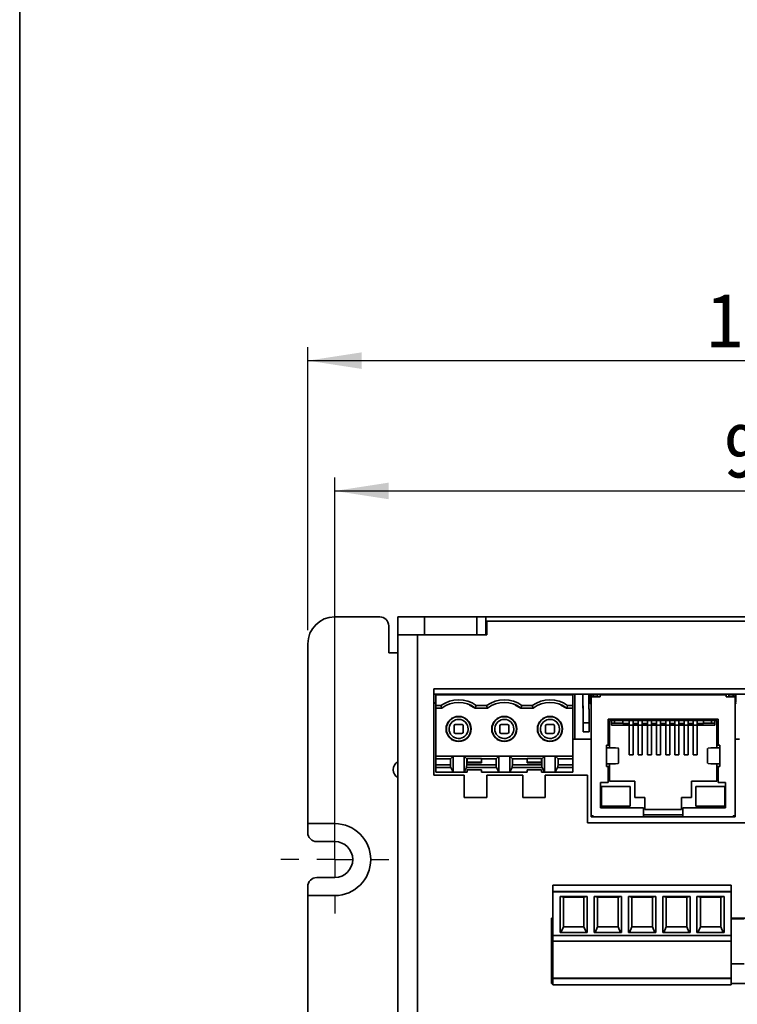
# Model space of a CAD drawing. Header units: millimetres. Extents: x 11 to 199, y 5 to 292.
# Tile 4 of 23: x 11 to 65, y 75 to 148. Entities that reach past the tile are written whole.
import ezdxf

# ---------------------------------------------------------------- set-up
doc = ezdxf.new("R2010")
doc.units = ezdxf.units.MM
doc.layers.add('圖框', color=7, linetype='Continuous', lineweight=35)
doc.layers.add('標註文字', color=4, linetype='Continuous')
doc.styles.add('SLDTEXTSTYLE1', font='kaiu.ttf')
doc.dimstyles.new('SLDDIMSTYLE0', dxfattribs={"dimtxt": 4, "dimasz": 4, "dimexe": 0, "dimexo": 0.0625, "dimgap": 1, "dimtad": 1, "dimlfac": 1.5, "dimrnd": 1e-09, "dimzin": 12, "dimdsep": 46, "dimtxsty": 'SLDTEXTSTYLE1', "dimsah": 1, "dimcen": 0.09, "dimadec": 0, "dimazin": 3, "dimtfac": 1, "dimtofl": 0, "dimtmove": 0, "dimatfit": 3, "dimfxl": 0, "dimfrac": 2, "dimtolj": 1, "dimtzin": 12, "dimarcsym": 0})

# ---------------------------------------------------------------- blocks, each defined once
blk = doc.blocks.new('_D')
at = {"layer": '標註文字'}
for p, q in [((34.771, 87.22), (34.771, 114.556)), ((97.437, 89.887), (97.437, 114.556)), ((34.771, 113.556), (97.437, 113.556))]:
    blk.add_line(p, q, dxfattribs=at)
for points in [[(34.771, 113.556), (38.771, 112.941), (38.771, 114.171)], [(97.437, 113.556), (93.437, 114.171), (93.437, 112.941)]]:
    blk.add_solid(points, dxfattribs=at)
at = {"layer": '標註文字', "insert": (63.604, 118.551), "char_height": 4, "attachment_point": 1, "style": 'SLDTEXTSTYLE1'}
blk.add_mtext('94', dxfattribs=at)
blk = doc.blocks.new('_D_1')
at = {"layer": '標註文字'}
for p, q in [((32.771, 103.22), (32.771, 124.218)), ((99.437, 103.22), (99.437, 124.218)), ((32.771, 123.218), (99.437, 123.218))]:
    blk.add_line(p, q, dxfattribs=at)
for points in [[(32.771, 123.218), (36.771, 122.602), (36.771, 123.833)], [(99.437, 123.218), (95.437, 123.833), (95.437, 122.602)]]:
    blk.add_solid(points, dxfattribs=at)
at = {"layer": '標註文字', "insert": (62.354, 128.213), "char_height": 4, "attachment_point": 1, "style": 'SLDTEXTSTYLE1'}
blk.add_mtext('100', dxfattribs=at)
blk = doc.blocks.new('SW_CENTERMARKSYMBOL_0')
at = {"layer": '標註文字', "color": 0}
for p, q in [((0, 2.667), (0, 4)), ((0, 0), (0, 1.333)), ((-2.667, 0), (-4, 0)), ((0, 0), (-1.333, 0)), ((0, 0), (0, -1.333)), ((0, 0), (1.333, 0)), ((2.667, 0), (4, 0)), ((0, -2.667), (0, -4))]:
    blk.add_line(p, q, dxfattribs=at)

msp = doc.modelspace()

# ---------------------------------------------------------------- linework, layer by layer
at = {"color": 7, "linetype": 'Continuous', "lineweight": 35}
for p, q in [((34.7707, 104.22), (38.104, 104.22)), ((39.4373, 102.8866), (39.4373, 104.22)), ((41.4373, 104.22), (39.4373, 104.22)), ((41.4373, 102.8866), (41.4373, 104.22)), ((45.304, 104.22), (41.4373, 104.22)), ((45.304, 102.8866), (45.304, 104.22)), ((45.9707, 104.22), (45.304, 104.22)), ((45.9707, 102.8866), (45.9707, 104.22)), ((86.2373, 104.22), (45.9707, 104.22)), ((46.0454, 102.8866), (46.0454, 103.8866)), ((46.0454, 103.8866), (86.104, 103.8866)), ((38.7707, 103.5533), (38.7707, 101.5533)), ((32.7707, 88.8866), (32.7707, 102.22)), ((39.4373, 102.8866), (39.4373, 29.0866)), ((40.904, 102.8866), (39.4373, 102.8866)), ((40.904, 29.6866), (40.904, 102.8866)), ((40.904, 102.8866), (46.0454, 102.8866)), ((41.4373, 102.8866), (45.304, 102.8866)), ((39.4373, 101.5533), (38.7707, 101.5533)), ((42.1121, 98.8866), (42.1121, 92.4866)), ((90.9787, 98.8866), (42.1121, 98.8866)), ((77.2514, 98.4865), (42.1121, 98.4865)), ((42.2654, 98.4405), (42.2654, 97.6405)), ((42.2654, 98.4405), (52.4254, 98.4405)), ((42.2654, 98.4405), (42.2654, 93.3738)), ((42.2654, 98.4405), (42.2654, 98.4405)), ((43.6254, 98.4865), (43.6254, 98.4405)), ((43.6254, 98.4865), (43.6254, 98.4405)), ((44.292, 98.4405), (44.292, 98.4865)), ((45.8073, 98.4865), (45.8073, 98.4405)), ((46.4099, 98.4865), (46.4102, 98.4405)), ((46.4099, 98.4865), (46.4102, 98.4405)), ((46.8432, 98.4865), (46.8436, 98.4405)), ((46.8559, 98.4405), (46.8559, 98.4865)), ((47.012, 98.4865), (47.012, 98.4405)), ((47.012, 98.4865), (47.012, 98.4405)), ((47.6787, 98.4405), (47.6787, 98.4865)), ((48.1032, 98.4865), (48.1036, 98.4405)), ((48.1032, 98.4865), (48.1036, 98.4405)), ((48.5366, 98.4865), (48.5369, 98.4405)), ((48.5492, 98.4405), (48.5492, 98.4865)), ((49.194, 98.4405), (49.194, 98.4865)), ((49.7965, 98.4865), (49.7969, 98.4405)), ((49.7965, 98.4865), (49.7969, 98.4405)), ((50.2299, 98.4865), (50.2302, 98.4405)), ((50.2426, 98.4405), (50.2426, 98.4865)), ((50.3987, 98.4865), (50.3987, 98.4405)), ((50.3987, 98.4865), (50.3987, 98.4405)), ((51.0654, 98.4405), (51.0654, 98.4865)), ((51.4899, 98.4865), (51.4902, 98.4405)), ((51.4899, 98.4865), (51.4902, 98.4405)), ((51.9232, 98.4865), (51.9236, 98.4405)), ((51.9359, 98.4405), (51.9359, 98.4865)), ((52.4254, 97.6405), (52.4254, 98.4405)), ((52.5807, 95.1531), (52.5807, 98.4865)), ((53.1832, 98.4865), (53.1956, 96.7928)), ((53.1832, 98.4865), (53.1988, 96.3595)), ((53.6166, 98.4865), (53.6321, 96.3626)), ((53.6292, 98.0496), (53.6292, 98.4865)), ((53.6292, 97.3829), (53.6292, 98.0496)), ((53.7274, 98.4865), (53.7274, 97.8978)), ((53.7274, 97.8978), (53.7274, 97.7978)), ((53.7607, 97.8978), (53.7274, 97.8978)), ((53.7607, 97.8978), (53.7941, 97.8978)), ((53.7941, 98.4865), (53.7941, 98.2984)), ((53.7941, 98.2984), (53.7941, 98.4865)), ((53.7941, 98.4865), (53.7941, 97.8978)), ((53.7941, 98.4318), (53.7941, 98.4318)), ((53.7941, 98.2984), (53.7941, 98.4318)), ((53.7941, 98.4318), (53.7941, 98.2984)), ((53.9274, 98.4318), (53.7941, 98.4318)), ((53.7941, 98.2984), (53.7941, 98.2984)), ((53.7941, 98.2978), (53.7941, 98.2984)), ((53.7941, 98.2984), (53.7941, 98.2978)), ((53.7941, 98.2984), (53.7941, 98.2984)), ((53.7941, 98.2984), (53.7941, 89.4644)), ((53.7941, 98.2984), (53.7941, 97.4978)), ((53.7941, 98.2984), (53.7941, 98.2984)), ((53.7941, 98.2984), (53.7941, 98.2984)), ((54.4607, 98.2984), (53.7941, 98.2984)), ((53.7941, 97.4978), (53.7941, 98.2978)), ((53.7941, 98.2978), (53.7941, 97.4978)), ((53.7941, 97.8978), (53.7941, 97.7311)), ((53.9274, 98.4865), (53.9274, 98.4318)), ((53.9274, 98.4318), (53.9274, 98.2984)), ((54.2559, 98.4318), (53.9274, 98.4318)), ((54.2507, 98.4865), (54.2507, 98.2984)), ((54.2591, 98.2984), (54.2591, 98.4865)), ((54.4607, 98.4311), (54.4607, 98.2984)), ((63.7941, 98.4311), (54.4607, 98.4311)), ((54.4607, 98.2984), (54.4607, 98.4311)), ((54.4607, 98.4311), (54.4607, 98.4311)), ((54.4774, 98.4865), (54.4774, 98.4311)), ((54.8107, 98.4311), (54.8107, 98.4865)), ((55.1174, 98.4865), (55.1174, 98.4311)), ((55.1174, 98.4311), (55.1174, 98.4865)), ((55.5174, 98.4311), (55.5174, 98.4865)), ((56.3757, 98.4865), (56.3757, 98.4311)), ((56.3841, 98.4311), (56.3841, 98.4865)), ((56.8607, 98.4865), (56.8607, 98.4311)), ((57.1607, 98.4311), (57.1607, 98.4865)), ((57.6607, 98.4865), (57.6607, 98.4311)), ((57.7074, 98.4865), (57.7074, 98.4311)), ((58.0074, 98.4311), (58.0074, 98.4865)), ((58.2632, 98.4865), (58.2636, 98.4311)), ((58.2632, 98.4865), (58.2636, 98.4311)), ((58.5541, 98.4311), (58.5541, 98.4865)), ((58.8541, 98.4311), (58.8541, 98.4865)), ((59.4007, 98.4865), (59.4007, 98.4311)), ((59.7007, 98.4311), (59.7007, 98.4865)), ((59.9565, 98.4865), (59.957, 98.4311)), ((59.9565, 98.4865), (59.957, 98.4311)), ((60.2474, 98.4311), (60.2474, 98.4865)), ((60.5474, 98.4311), (60.5474, 98.4865)), ((61.0473, 98.4865), (61.0473, 98.4311)), ((61.0941, 98.4865), (61.0941, 98.4311)), ((61.3941, 98.4311), (61.3941, 98.4865)), ((61.6499, 98.4865), (61.6503, 98.4311)), ((61.6499, 98.4865), (61.6503, 98.4311)), ((61.8707, 98.4865), (61.8707, 98.4311)), ((61.8791, 98.4311), (61.8791, 98.4865)), ((62.7374, 98.4865), (62.7374, 98.4311)), ((62.7374, 98.4311), (62.7374, 98.4865)), ((63.1374, 98.4311), (63.1374, 98.4865)), ((63.4441, 98.4311), (63.4441, 98.4865)), ((63.7774, 98.4311), (63.7774, 98.4865)), ((63.7941, 98.2984), (63.7941, 98.4311)), ((64.4607, 98.2984), (63.7941, 98.2984)), ((63.9957, 98.4865), (63.9957, 98.2984)), ((64.0041, 98.2984), (64.0041, 98.4865)), ((64.0041, 98.4318), (64.3274, 98.4318)), ((64.3274, 98.4865), (64.3274, 98.4318)), ((64.3274, 98.4318), (64.3274, 98.4865)), ((64.3274, 98.4318), (64.3274, 98.2984)), ((64.3274, 98.4318), (64.4607, 98.4318)), ((64.4607, 98.4865), (64.4607, 98.4318)), ((64.4607, 97.8978), (64.4607, 98.4865)), ((64.4607, 98.4318), (64.4607, 98.2984)), ((64.4607, 89.4644), (64.4607, 98.2984)), ((64.4941, 97.8978), (64.4607, 97.8978)), ((64.4607, 97.7311), (64.4607, 97.8978)), ((64.4941, 97.8978), (64.5274, 97.8978)), ((64.5274, 97.8978), (64.5274, 98.4865)), ((42.1121, 97.8017), (42.2133, 97.8324)), ((42.2654, 97.6405), (42.651, 97.6405)), ((42.2654, 97.4405), (42.2654, 97.6405)), ((42.7178, 97.4405), (42.2654, 97.4405)), ((42.2654, 93.8871), (42.2654, 97.4405)), ((42.7219, 97.4429), (42.6509, 97.6405)), ((45.192, 97.4405), (44.7701, 97.6756)), ((45.1968, 97.4475), (45.1966, 97.4477)), ((45.197, 97.4474), (45.2658, 97.6405)), ((45.2056, 97.4405), (45.2056, 97.4405)), ((45.2066, 97.4389), (45.652, 97.4406)), ((45.2659, 97.6405), (46.0378, 97.6405)), ((45.652, 97.4406), (46.1049, 97.4404)), ((46.1085, 97.4429), (46.0378, 97.6405)), ((48.5787, 97.4405), (48.1567, 97.6756)), ((48.5842, 97.4405), (48.5787, 97.4405)), ((48.5834, 97.4476), (48.6523, 97.6405)), ((48.5837, 97.4474), (48.5834, 97.4476)), ((48.5923, 97.4404), (49.4915, 97.4404)), ((48.6524, 97.6405), (49.4245, 97.6405)), ((49.4952, 97.4429), (49.4244, 97.6405)), ((51.9654, 97.4405), (51.5434, 97.6756)), ((51.9654, 97.4405), (51.9654, 97.4404)), ((51.9704, 97.4473), (51.9701, 97.4475)), ((52.4254, 97.4405), (51.979, 97.4405)), ((52.0391, 97.6405), (52.4254, 97.6405)), ((52.4254, 97.4405), (52.4254, 97.6405)), ((52.4254, 93.8871), (52.4254, 97.4405)), ((53.6247, 97.3829), (53.6292, 97.3829)), ((53.7941, 97.4978), (53.7941, 97.4978)), ((53.7941, 97.4978), (53.7941, 91.5978)), ((53.7941, 97.4978), (53.7941, 97.4978)), ((53.1956, 96.7928), (53.2005, 96.1261)), ((55.0541, 96.6311), (63.2007, 96.6311)), ((55.0541, 94.7144), (55.0541, 96.6311)), ((55.1541, 96.5311), (63.1007, 96.5311)), ((55.1541, 94.7144), (55.1541, 96.5311)), ((55.2941, 96.3228), (55.2941, 96.5311)), ((55.5274, 96.3311), (55.5274, 96.5311)), ((56.1274, 96.3311), (56.1274, 96.5311)), ((56.5974, 96.5311), (56.5974, 96.32)), ((56.5974, 96.5311), (56.5974, 96.32)), ((56.5974, 96.1873), (56.5974, 96.5311)), ((56.5974, 96.5311), (56.5974, 96.3523)), ((56.8974, 96.32), (56.8974, 96.5311)), ((56.8974, 96.3166), (56.8974, 96.5311)), ((56.8974, 96.1873), (56.8974, 96.5311)), ((57.2774, 96.5311), (57.2774, 96.32)), ((57.5774, 96.32), (57.5774, 96.5311)), ((57.5774, 96.3769), (57.5774, 96.5311)), ((57.9574, 96.5311), (57.9574, 96.32)), ((57.9574, 96.5311), (57.9574, 96.32)), ((57.9574, 96.1873), (57.9574, 96.5311)), ((58.2574, 96.32), (58.2574, 96.5311)), ((58.2574, 96.3769), (58.2574, 96.5311)), ((58.2574, 96.1873), (58.2574, 96.5311)), ((58.2574, 96.5311), (58.2574, 96.3523)), ((58.6374, 96.5311), (58.6374, 96.32)), ((58.6374, 96.5311), (58.6374, 96.32)), ((58.6374, 96.1873), (58.6374, 96.5311)), ((58.9374, 96.32), (58.9374, 96.5311)), ((58.9374, 96.3166), (58.9374, 96.5311)), ((58.9374, 96.1873), (58.9374, 96.5311)), ((58.9374, 96.5311), (58.9374, 96.3523)), ((59.3174, 96.5311), (59.3174, 96.32)), ((59.3174, 96.5311), (59.3174, 96.32)), ((59.3174, 96.1873), (59.3174, 96.5311)), ((59.6174, 96.32), (59.6174, 96.5311)), ((59.6174, 96.3769), (59.6174, 96.5311)), ((59.6174, 96.1873), (59.6174, 96.5311)), ((59.6174, 96.5311), (59.6174, 96.3523)), ((59.9974, 96.5311), (59.9974, 96.32)), ((59.9974, 96.5311), (59.9974, 96.32)), ((59.9974, 96.1873), (59.9974, 96.5311)), ((60.2974, 96.32), (60.2974, 96.5311)), ((60.2974, 96.3166), (60.2974, 96.5311)), ((60.2974, 96.1873), (60.2974, 96.5311)), ((60.2974, 96.5311), (60.2974, 96.3523)), ((60.6774, 96.5311), (60.6774, 96.32)), ((60.6774, 96.5311), (60.6774, 96.32)), ((60.6774, 96.1873), (60.6774, 96.5311)), ((60.6774, 96.5311), (60.6774, 96.3523)), ((60.9774, 96.32), (60.9774, 96.5311)), ((60.9774, 96.3166), (60.9774, 96.5311)), ((60.9774, 96.1873), (60.9774, 96.5311)), ((61.3574, 96.5311), (61.3574, 96.32)), ((61.3574, 96.5311), (61.3574, 96.32)), ((61.3574, 96.1873), (61.3574, 96.5311)), ((61.3574, 96.5311), (61.3574, 96.3523)), ((61.6574, 96.32), (61.6574, 96.5311)), ((61.6574, 96.3166), (61.6574, 96.5311)), ((61.6574, 96.1873), (61.6574, 96.5311)), ((62.1274, 96.5311), (62.1274, 96.3311)), ((62.7274, 96.5311), (62.7274, 96.3311)), ((62.9607, 96.5311), (62.9607, 96.3228)), ((63.1007, 96.5311), (63.1007, 94.7144)), ((63.1007, 94.7144), (63.1007, 96.5311)), ((63.1007, 96.5311), (63.1007, 96.5311)), ((63.2007, 96.6311), (63.2007, 94.7144)), ((43.2531, 95.9673), (43.2506, 95.9071)), ((43.6254, 96.1405), (43.6254, 95.6738)), ((43.6254, 96.1405), (43.6254, 95.6738)), ((43.6254, 96.1405), (43.6254, 96.1405)), ((43.6254, 95.6738), (43.6254, 95.6738)), ((44.192, 96.2405), (43.7254, 96.2405)), ((44.292, 96.1405), (44.292, 95.6738)), ((44.6669, 95.9071), (44.6643, 95.847)), ((46.6397, 95.9673), (46.6372, 95.9071)), ((47.012, 96.1405), (47.012, 95.6738)), ((47.012, 96.1405), (47.012, 95.6738)), ((47.012, 96.1405), (47.012, 96.1405)), ((47.012, 95.6738), (47.012, 95.6738)), ((47.5787, 96.2405), (47.112, 96.2405)), ((47.6787, 96.1405), (47.6787, 95.6738)), ((48.0535, 95.9071), (48.051, 95.847)), ((50.0264, 95.9673), (50.0239, 95.9071)), ((50.3987, 96.1405), (50.3987, 95.6738)), ((50.3987, 96.1405), (50.3987, 96.1405)), ((50.3987, 96.1405), (50.3987, 95.6738)), ((50.3987, 95.6738), (50.3987, 95.6738)), ((50.9654, 96.2405), (50.4987, 96.2405)), ((51.0654, 96.1405), (51.0654, 95.6738)), ((51.4402, 95.9071), (51.4377, 95.847)), ((53.6321, 96.3626), (53.1988, 96.3595)), ((53.1988, 96.3595), (53.2037, 95.6928)), ((53.2005, 96.1261), (53.2005, 96.1261)), ((53.637, 95.696), (53.2037, 95.6928)), ((53.2037, 95.6928), (53.2037, 95.6928)), ((53.6321, 96.3626), (53.637, 95.696)), ((55.5274, 96.3311), (55.2941, 96.3228)), ((55.2941, 96.3228), (55.2941, 96.1978)), ((56.5974, 96.1978), (55.2941, 96.1978)), ((56.1274, 96.3311), (55.5274, 96.3311)), ((56.1274, 96.32), (56.1274, 96.3311)), ((56.5974, 96.32), (56.1274, 96.32)), ((56.5974, 96.32), (56.5974, 96.1873)), ((56.5974, 96.3112), (56.5974, 96.32)), ((56.5974, 96.1873), (56.8974, 96.1873)), ((56.5974, 93.9776), (56.5974, 96.1873)), ((56.8974, 96.1873), (56.8974, 96.32)), ((57.2774, 96.32), (56.8974, 96.32)), ((56.8974, 96.32), (56.8974, 96.3112)), ((57.2774, 96.1978), (56.8974, 96.1978)), ((56.8974, 96.1873), (56.8974, 93.9776)), ((57.2774, 96.1873), (57.2774, 96.32)), ((57.2774, 96.3112), (57.2774, 96.32)), ((57.2774, 96.3009), (57.2774, 94.1426)), ((57.2774, 93.9776), (57.2774, 96.1873)), ((57.2774, 96.1873), (57.5774, 96.1873)), ((57.5774, 96.1873), (57.5774, 96.32)), ((57.9574, 96.32), (57.5774, 96.32)), ((57.5774, 96.32), (57.5774, 96.3112)), ((57.9574, 96.1978), (57.5774, 96.1978)), ((57.5774, 93.9776), (57.5774, 96.1873)), ((57.9574, 96.32), (57.9574, 96.1873)), ((57.9574, 96.3112), (57.9574, 96.32)), ((57.9574, 96.1873), (58.2574, 96.1873)), ((57.9574, 93.9776), (57.9574, 96.1873)), ((58.2574, 96.1873), (58.2574, 96.32)), ((58.6374, 96.32), (58.2574, 96.32)), ((58.2574, 96.32), (58.2574, 96.3112)), ((58.6374, 96.1978), (58.2574, 96.1978)), ((58.2574, 96.1873), (58.2574, 93.9776)), ((58.6374, 96.32), (58.6374, 96.1873)), ((58.6374, 96.3112), (58.6374, 96.32)), ((58.6374, 96.1873), (58.9374, 96.1873)), ((58.6374, 93.9776), (58.6374, 96.1873)), ((58.9374, 96.1873), (58.9374, 96.32)), ((59.3174, 96.32), (58.9374, 96.32)), ((58.9374, 96.32), (58.9374, 96.3112)), ((59.3174, 96.1978), (58.9374, 96.1978)), ((58.9374, 96.1873), (58.9374, 93.9776)), ((59.3174, 96.32), (59.3174, 96.1873)), ((59.3174, 96.3112), (59.3174, 96.32)), ((59.3174, 96.1873), (59.6174, 96.1873)), ((59.3174, 93.9776), (59.3174, 96.1873)), ((59.6174, 96.1873), (59.6174, 96.32)), ((59.9974, 96.32), (59.6174, 96.32)), ((59.6174, 96.32), (59.6174, 96.3112)), ((59.9974, 96.1978), (59.6174, 96.1978)), ((59.6174, 96.1873), (59.6174, 93.9776)), ((59.9974, 96.32), (59.9974, 96.1873)), ((59.9974, 96.3112), (59.9974, 96.32)), ((59.9974, 96.1873), (60.2974, 96.1873)), ((59.9974, 93.9776), (59.9974, 96.1873)), ((60.2974, 96.1873), (60.2974, 96.32)), ((60.6774, 96.32), (60.2974, 96.32)), ((60.2974, 96.32), (60.2974, 96.3112)), ((60.6774, 96.1978), (60.2974, 96.1978)), ((60.2974, 96.1873), (60.2974, 93.9776)), ((60.6774, 96.32), (60.6774, 96.1873)), ((60.6774, 96.3112), (60.6774, 96.32)), ((60.6774, 96.1873), (60.9774, 96.1873)), ((60.6774, 93.9776), (60.6774, 96.1873)), ((60.9774, 96.1873), (60.9774, 96.32)), ((61.3574, 96.32), (60.9774, 96.32)), ((60.9774, 96.32), (60.9774, 96.3112)), ((61.3574, 96.1978), (60.9774, 96.1978)), ((60.9774, 96.1873), (60.9774, 93.9776)), ((61.3574, 96.32), (61.3574, 96.1873)), ((61.3574, 96.3112), (61.3574, 96.32)), ((61.3574, 96.1873), (61.6574, 96.1873)), ((61.3574, 93.9776), (61.3574, 96.1873)), ((61.6574, 96.1873), (61.6574, 96.32)), ((62.1274, 96.32), (61.6574, 96.32)), ((61.6574, 96.32), (61.6574, 96.3112)), ((62.9607, 96.1978), (61.6574, 96.1978)), ((61.6574, 96.1873), (61.6574, 93.9776)), ((62.1274, 96.3311), (62.1274, 96.32)), ((62.7274, 96.3311), (62.1274, 96.3311)), ((62.9607, 96.3228), (62.7274, 96.3311)), ((62.9607, 96.1978), (62.9607, 96.3228)), ((44.192, 95.5738), (43.7254, 95.5738)), ((47.5787, 95.5738), (47.112, 95.5738)), ((50.9654, 95.5738), (50.4987, 95.5738)), ((52.4254, 95.1531), (52.5807, 95.1531)), ((52.5807, 95.1531), (53.7941, 95.1531)), ((64.4607, 95.1531), (64.8007, 95.1531)), ((54.9207, 94.7144), (55.0541, 94.7144)), ((54.9207, 94.5144), (54.9207, 94.7144)), ((54.9207, 93.3144), (54.9207, 94.5144)), ((55.5908, 94.5144), (54.9207, 94.5144)), ((55.0541, 94.7144), (55.1541, 94.7144)), ((55.1541, 94.7144), (55.1541, 94.5144)), ((55.1541, 94.5144), (55.1541, 94.7144)), ((55.8288, 93.3693), (55.8288, 94.4595)), ((62.4259, 94.4595), (62.4259, 93.3693)), ((63.3341, 94.5144), (62.6639, 94.5144)), ((63.1007, 94.7144), (63.2007, 94.7144)), ((63.1007, 94.7144), (63.1007, 94.7144)), ((63.1007, 94.5144), (63.1007, 94.7144)), ((63.2007, 94.7144), (63.3341, 94.7144)), ((63.3341, 94.7144), (63.3341, 94.5144)), ((63.3341, 94.5144), (63.3341, 93.3144)), ((42.2654, 93.8871), (42.2654, 93.8871)), ((42.2654, 93.8871), (42.2654, 93.6871)), ((42.2654, 93.8871), (43.5587, 93.8871)), ((42.2654, 93.6871), (42.2654, 93.2351)), ((42.2654, 93.6871), (43.3587, 93.6871)), ((43.3587, 93.6871), (43.5587, 93.8871)), ((43.3587, 93.2351), (43.3587, 93.6871)), ((43.5587, 93.8871), (43.5587, 92.7071)), ((44.3587, 93.8871), (43.5587, 93.8871)), ((44.5587, 93.6871), (44.3587, 93.8871)), ((44.3587, 93.8871), (44.3587, 92.7071)), ((44.3587, 93.8871), (46.9454, 93.8871)), ((44.5587, 93.2351), (44.5587, 93.6871)), ((44.5587, 93.6871), (44.5886, 93.6871)), ((44.5886, 93.7218), (44.5886, 93.6871)), ((44.5886, 93.7218), (45.6553, 93.7218)), ((44.5886, 93.6871), (44.5886, 93.3918)), ((45.6553, 93.7218), (45.6553, 93.6871)), ((45.6553, 93.7218), (45.6553, 93.4465)), ((45.6553, 93.6871), (45.6553, 93.3918)), ((45.6553, 93.6871), (46.7454, 93.6871)), ((46.7454, 93.6871), (46.9454, 93.8871)), ((46.7454, 93.2351), (46.7454, 93.6871)), ((46.9454, 93.8871), (46.9454, 92.7071)), ((46.9454, 93.8871), (47.7454, 93.8871)), ((47.7454, 93.8871), (47.9454, 93.6871)), ((47.7454, 92.7071), (47.7454, 93.8871)), ((47.7454, 93.8871), (50.332, 93.8871)), ((47.9454, 93.6871), (47.9454, 93.2351)), ((47.9454, 93.6871), (49.0419, 93.6871)), ((49.0419, 93.7218), (49.0419, 93.6871)), ((49.0419, 93.7218), (50.1086, 93.7218)), ((49.0419, 93.6871), (49.0419, 93.3918)), ((50.1086, 93.7218), (50.1086, 93.6871)), ((50.1086, 93.4465), (50.1086, 93.7218)), ((50.1086, 93.6871), (50.1086, 93.3918)), ((50.1086, 93.6871), (50.132, 93.6871)), ((50.132, 93.6871), (50.332, 93.8871)), ((50.132, 93.2351), (50.132, 93.6871)), ((50.332, 93.8871), (50.332, 92.7071)), ((51.132, 93.8871), (50.332, 93.8871)), ((51.332, 93.6871), (51.132, 93.8871)), ((51.132, 92.7071), (51.132, 93.8871)), ((51.132, 93.8871), (52.4254, 93.8871)), ((51.332, 93.2351), (51.332, 93.6871)), ((51.332, 93.6871), (52.4254, 93.6871)), ((52.4254, 93.6871), (52.4254, 93.8871)), ((52.4254, 93.2351), (52.4254, 93.6871)), ((56.5974, 94.1426), (56.5974, 93.9776)), ((56.8974, 93.9776), (56.5974, 93.9776)), ((56.8974, 94.1426), (56.8974, 93.9776)), ((57.2774, 94.1426), (57.2774, 93.9776)), ((57.5774, 93.9776), (57.2774, 93.9776)), ((57.9574, 94.1426), (57.9574, 93.9776)), ((58.2574, 93.9776), (57.9574, 93.9776)), ((58.2574, 94.1426), (58.2574, 93.9776)), ((58.6374, 94.1426), (58.6374, 93.9776)), ((58.6374, 93.9776), (58.9374, 93.9776)), ((58.9374, 93.9776), (58.9374, 94.1426)), ((59.3174, 94.1426), (59.3174, 93.9776)), ((59.6174, 93.9776), (59.3174, 93.9776)), ((59.6174, 94.1426), (59.6174, 93.9776)), ((59.9974, 94.1426), (59.9974, 93.9776)), ((59.9974, 93.9776), (60.2974, 93.9776)), ((60.2974, 93.9776), (60.2974, 94.1426)), ((60.6774, 94.1426), (60.6774, 93.9776)), ((60.6774, 93.9776), (60.9774, 93.9776)), ((60.9774, 93.9776), (60.9774, 94.1426)), ((61.3574, 94.1426), (61.3574, 93.9776)), ((61.6574, 93.9776), (61.3574, 93.9776)), ((61.6574, 94.1426), (61.6574, 93.9776)), ((42.2654, 93.3738), (42.2654, 93.2405)), ((42.2654, 93.2405), (42.2654, 92.7071)), ((42.2654, 93.2351), (42.2654, 93.0535)), ((42.2654, 93.2351), (43.3587, 93.2351)), ((42.2654, 93.0535), (43.3855, 93.0535)), ((42.2654, 92.7071), (42.2654, 93.0535)), ((43.5587, 92.7071), (43.3855, 93.0535)), ((44.3587, 92.7071), (44.5319, 93.0535)), ((44.5319, 93.0535), (46.7722, 93.0535)), ((44.5587, 93.2351), (46.7454, 93.2351)), ((44.5886, 93.4465), (45.6553, 93.4465)), ((45.6553, 93.3918), (44.5886, 93.3918)), ((44.5886, 92.8798), (45.6553, 92.8798)), ((44.5886, 92.7071), (44.5886, 92.8798)), ((45.6553, 93.4465), (45.6553, 93.3918)), ((45.6553, 92.7071), (45.6553, 92.8798)), ((45.6553, 92.8798), (45.6553, 92.7071)), ((45.6553, 92.8798), (45.6553, 92.8798)), ((46.7722, 93.0535), (46.9454, 92.7071)), ((47.7454, 92.7071), (47.9186, 93.0535)), ((47.9186, 93.0535), (50.1589, 93.0535)), ((47.9454, 93.2351), (50.132, 93.2351)), ((50.1086, 93.4465), (49.0419, 93.4465)), ((50.1086, 93.3918), (49.0419, 93.3918)), ((49.0419, 92.8798), (50.1086, 92.8798)), ((49.0419, 92.7071), (49.0419, 92.8798)), ((50.1086, 93.4465), (50.1086, 93.3918)), ((50.1086, 92.7071), (50.1086, 92.8798)), ((50.1086, 92.8798), (50.1086, 92.7071)), ((50.1086, 92.8798), (50.1086, 92.8798)), ((50.1589, 93.0535), (50.332, 92.7071)), ((51.132, 92.7071), (51.3052, 93.0535)), ((51.3052, 93.0535), (52.4254, 93.0535)), ((51.332, 93.2351), (52.4254, 93.2351)), ((52.4254, 93.0535), (52.4254, 93.2351)), ((52.4254, 93.0535), (52.4254, 92.7071)), ((54.9207, 93.1144), (54.9207, 93.3144)), ((54.9207, 93.3144), (55.5908, 93.3144)), ((55.0541, 93.1144), (54.9207, 93.1144)), ((55.0541, 91.9378), (55.0541, 93.1144)), ((55.1541, 93.1144), (55.0541, 93.1144)), ((55.1541, 93.3144), (55.1541, 93.1144)), ((55.1541, 93.1144), (55.1541, 93.3144)), ((55.1541, 92.0378), (55.1541, 93.1144)), ((62.6639, 93.3144), (63.3341, 93.3144)), ((63.1007, 93.1144), (63.1007, 93.3144)), ((63.1007, 93.1144), (63.1007, 92.0378)), ((63.2007, 93.1144), (63.1007, 93.1144)), ((63.1007, 92.0378), (63.1007, 93.1144)), ((63.1007, 93.1144), (63.1007, 93.1144)), ((63.2007, 93.1144), (63.2007, 91.9378)), ((63.3341, 93.1144), (63.2007, 93.1144)), ((63.3341, 93.3144), (63.3341, 93.1144)), ((42.1121, 92.4866), (44.3787, 92.4866)), ((42.2654, 92.7071), (42.2654, 92.7071)), ((42.2654, 92.7071), (43.5587, 92.7071)), ((43.5587, 92.7071), (44.3587, 92.7071)), ((44.3587, 92.7071), (44.5886, 92.7071)), ((44.3787, 92.4866), (44.3787, 90.82)), ((45.6553, 92.7071), (46.9454, 92.7071)), ((45.6553, 92.7071), (45.6553, 92.7071)), ((46.0454, 90.82), (46.0454, 92.4866)), ((46.0454, 92.4866), (48.7121, 92.4866)), ((46.9454, 92.7071), (47.7454, 92.7071)), ((47.7454, 92.7071), (49.0419, 92.7071)), ((48.7121, 92.4866), (48.7121, 90.82)), ((50.1086, 92.7071), (50.332, 92.7071)), ((50.1086, 92.7071), (50.1086, 92.7071)), ((50.332, 92.7071), (51.132, 92.7071)), ((50.3787, 90.82), (50.3787, 92.4866)), ((50.3787, 92.4866), (53.5121, 92.4866)), ((51.132, 92.7071), (52.4254, 92.7071)), ((53.5121, 92.4866), (53.5121, 88.9533)), ((57.0274, 92.0378), (55.1541, 92.0378)), ((57.0274, 90.8244), (57.0274, 92.0378)), ((61.2274, 92.0378), (61.2274, 90.8244)), ((63.1007, 92.0378), (61.2274, 92.0378)), ((61.2274, 90.8244), (61.2274, 92.0378)), ((61.2274, 92.0378), (61.2274, 92.0378)), ((63.1007, 92.0378), (63.1007, 92.0378)), ((53.7941, 91.5978), (53.7941, 90.3311)), ((53.7941, 91.5978), (53.7941, 91.5978)), ((54.4941, 91.9378), (55.0541, 91.9378)), ((54.4941, 90.0644), (54.4941, 91.9378)), ((54.5607, 91.6378), (54.5607, 90.1711)), ((56.6941, 91.6378), (54.5607, 91.6378)), ((56.6941, 90.1711), (56.6941, 91.6378)), ((61.5607, 91.6378), (61.5607, 90.1711)), ((63.6941, 91.6378), (61.5607, 91.6378)), ((63.2007, 91.9378), (63.7607, 91.9378)), ((63.6941, 90.1711), (63.6941, 91.6378)), ((63.7607, 91.9378), (63.7607, 90.0644)), ((44.3787, 90.82), (46.0454, 90.82)), ((48.7121, 90.82), (50.3787, 90.82)), ((57.7741, 90.8244), (57.0274, 90.8244)), ((57.7741, 89.9311), (57.7741, 90.8244)), ((60.4807, 90.8244), (60.4807, 89.9311)), ((61.2274, 90.8244), (60.4807, 90.8244)), ((60.4807, 89.9311), (60.4807, 90.8244)), ((60.4807, 90.8244), (60.4807, 90.8244)), ((61.2274, 90.8244), (61.2274, 90.8244)), ((53.7941, 90.3311), (53.7941, 89.4644)), ((53.7941, 90.3311), (53.7941, 90.3311)), ((57.6741, 90.0644), (54.4941, 90.0644)), ((54.5607, 90.1711), (56.6941, 90.1711)), ((57.6741, 89.3978), (57.6741, 90.0644)), ((60.4807, 89.9311), (57.7741, 89.9311)), ((60.4807, 89.9311), (60.4807, 89.9311)), ((60.5807, 90.0644), (60.5807, 89.3978)), ((63.7607, 90.0644), (60.5807, 90.0644)), ((60.5807, 89.5311), (60.5807, 90.0644)), ((61.5607, 90.1711), (63.6941, 90.1711)), ((53.7941, 89.4644), (53.7941, 89.4644)), ((53.7941, 89.4644), (53.9274, 89.4644)), ((53.7941, 89.3978), (53.7941, 89.4644)), ((53.7941, 89.4644), (53.7941, 89.3978)), ((53.7941, 89.3978), (53.7941, 89.3978)), ((53.9274, 89.3978), (53.7941, 89.3978)), ((53.9274, 89.4644), (53.9274, 89.3978)), ((53.9274, 89.3978), (53.9274, 89.4644)), ((53.9274, 89.3978), (53.9274, 89.4644)), ((53.9274, 89.4644), (53.9274, 89.4644)), ((57.6741, 89.3978), (53.9274, 89.3978)), ((53.9274, 89.3978), (53.9274, 89.3978)), ((60.5807, 89.5311), (57.6741, 89.5311)), ((60.5807, 89.3978), (57.6741, 89.3978)), ((60.5807, 89.3978), (60.5807, 89.5311)), ((64.3274, 89.3978), (60.5807, 89.3978)), ((64.4607, 89.4644), (64.3274, 89.4644)), ((64.3274, 89.3978), (64.3274, 89.4644)), ((64.3274, 89.3978), (64.4607, 89.3978)), ((64.4607, 89.4644), (64.4607, 89.3978)), ((34.7707, 88.8866), (32.7707, 88.8866)), ((32.7707, 88.8866), (32.7707, 88.22)), ((53.5121, 88.9533), (76.9787, 88.9533)), ((33.4373, 87.5533), (34.7707, 87.5533)), ((34.7707, 84.8866), (33.4373, 84.8866)), ((32.7707, 84.22), (32.7707, 83.5533)), ((64.1845, 84.3224), (50.9579, 84.3224)), ((50.9579, 84.3224), (50.9579, 83.8557)), ((64.1845, 84.3224), (64.1845, 83.8557)), ((32.7707, 48.22), (32.7707, 83.5533)), ((32.7707, 83.5533), (34.7707, 83.5533)), ((64.1845, 83.8557), (50.9579, 83.8557)), ((50.9579, 83.8224), (50.9579, 83.8557)), ((50.9579, 83.8224), (64.1845, 83.8224)), ((50.9579, 83.8224), (50.9579, 80.5785)), ((53.503, 83.4923), (51.4794, 83.4923)), ((51.4794, 83.4923), (51.4794, 80.8224)), ((51.7278, 83.4246), (51.4794, 83.4923)), ((51.7278, 81.2406), (51.7278, 83.4246)), ((51.7278, 83.4246), (53.2546, 83.4246)), ((51.9579, 83.8224), (51.9579, 83.8557)), ((53.0245, 83.8557), (53.0245, 83.8224)), ((53.2546, 83.4246), (53.503, 83.4923)), ((53.2546, 81.2406), (53.2546, 83.4246)), ((53.503, 80.8224), (53.503, 83.4923)), ((56.043, 83.4923), (54.0194, 83.4923)), ((54.0194, 83.4923), (54.0194, 80.8224)), ((54.2678, 83.4246), (54.0194, 83.4923)), ((54.2678, 81.2406), (54.2678, 83.4246)), ((54.2678, 83.4246), (55.7946, 83.4246)), ((54.4979, 83.8224), (54.4979, 83.8557)), ((55.5645, 83.8557), (55.5645, 83.8224)), ((55.7946, 83.4246), (56.043, 83.4923)), ((55.7946, 81.2406), (55.7946, 83.4246)), ((56.043, 80.8224), (56.043, 83.4923)), ((58.583, 83.4923), (56.5594, 83.4923)), ((56.5594, 83.4923), (56.5594, 80.8224)), ((56.8078, 83.4246), (56.5594, 83.4923)), ((56.8078, 81.2406), (56.8078, 83.4246)), ((56.8078, 83.4246), (58.3346, 83.4246)), ((57.0379, 83.8224), (57.0379, 83.8557)), ((58.1045, 83.8557), (58.1045, 83.8224)), ((58.3346, 83.4246), (58.583, 83.4923)), ((58.3346, 81.2406), (58.3346, 83.4246)), ((58.583, 80.8224), (58.583, 83.4923)), ((61.123, 83.4923), (59.0994, 83.4923)), ((59.0994, 83.4923), (59.0994, 80.8224)), ((59.3478, 83.4246), (59.0994, 83.4923)), ((59.3478, 83.4246), (60.8746, 83.4246)), ((59.3478, 81.2406), (59.3478, 83.4246)), ((59.5779, 83.8224), (59.5779, 83.8557)), ((60.6445, 83.8557), (60.6445, 83.8224)), ((60.8746, 83.4246), (61.123, 83.4923)), ((60.8746, 81.2406), (60.8746, 83.4246)), ((61.123, 80.8224), (61.123, 83.4923)), ((63.663, 83.4923), (61.6394, 83.4923)), ((61.6394, 83.4923), (61.6394, 80.8224)), ((61.8878, 83.4246), (61.6394, 83.4923)), ((61.8878, 81.2406), (61.8878, 83.4246)), ((61.8878, 83.4246), (63.4146, 83.4246)), ((62.1179, 83.8224), (62.1179, 83.8557)), ((63.1845, 83.8557), (63.1845, 83.8224)), ((63.4146, 83.4246), (63.663, 83.4923)), ((63.4146, 81.2406), (63.4146, 83.4246)), ((63.663, 80.8224), (63.663, 83.4923)), ((64.1845, 83.8224), (64.1845, 80.5785)), ((50.9579, 81.8866), (50.8373, 81.8866)), ((50.8373, 81.8866), (50.8373, 77.02)), ((50.9579, 81.8224), (50.8373, 81.8224)), ((88.4373, 81.8866), (64.1845, 81.8866)), ((65.1319, 81.8224), (64.1845, 81.8224)), ((51.5503, 80.8224), (51.7278, 81.2406)), ((53.2546, 81.2406), (51.7278, 81.2406)), ((53.2546, 81.2406), (53.4321, 80.8224)), ((54.0903, 80.8224), (54.2678, 81.2406)), ((55.7946, 81.2406), (54.2678, 81.2406)), ((55.7946, 81.2406), (55.9721, 80.8224)), ((56.6303, 80.8224), (56.8078, 81.2406)), ((58.3346, 81.2406), (56.8078, 81.2406)), ((58.3346, 81.2406), (58.5121, 80.8224)), ((59.1703, 80.8224), (59.3478, 81.2406)), ((60.8746, 81.2406), (59.3478, 81.2406)), ((60.8746, 81.2406), (61.0521, 80.8224)), ((61.7103, 80.8224), (61.8878, 81.2406)), ((63.4146, 81.2406), (61.8878, 81.2406)), ((63.4146, 81.2406), (63.5921, 80.8224)), ((64.1845, 80.5785), (50.9579, 80.5785)), ((51.4794, 80.8224), (53.503, 80.8224)), ((54.0194, 80.8224), (56.043, 80.8224)), ((56.5594, 80.8224), (58.583, 80.8224)), ((59.0994, 80.8224), (61.123, 80.8224)), ((61.6394, 80.8224), (63.663, 80.8224)), ((50.9579, 80.1788), (64.1845, 80.1788)), ((50.9579, 80.1788), (50.9579, 77.4224)), ((64.1845, 80.1788), (64.1845, 77.4224)), ((65.1319, 78.4891), (64.1845, 78.4891)), ((64.1845, 77.4224), (50.9579, 77.4224)), ((50.9579, 77.4224), (50.9579, 77.3891)), ((51.3545, 77.4224), (51.3545, 77.3891)), ((51.4545, 77.3891), (51.4545, 77.4224)), ((51.9579, 77.3891), (51.9579, 77.4224)), ((53.0245, 77.4224), (53.0245, 77.3891)), ((53.5279, 77.3891), (53.5279, 77.4224)), ((53.6279, 77.3891), (53.6279, 77.4224)), ((53.8945, 77.4224), (53.8945, 77.3891)), ((53.9945, 77.4224), (53.9945, 77.3891)), ((54.4979, 77.3891), (54.4979, 77.4224)), ((55.5645, 77.4224), (55.5645, 77.3891)), ((56.0679, 77.3891), (56.0679, 77.4224)), ((56.1679, 77.3891), (56.1679, 77.4224)), ((56.4345, 77.4224), (56.4345, 77.3891)), ((56.5345, 77.4224), (56.5345, 77.3891)), ((57.0379, 77.3891), (57.0379, 77.4224)), ((58.1045, 77.4224), (58.1045, 77.3891)), ((58.6079, 77.3891), (58.6079, 77.4224)), ((58.7079, 77.3891), (58.7079, 77.4224)), ((58.9745, 77.4224), (58.9745, 77.3891)), ((59.0745, 77.4224), (59.0745, 77.3891)), ((59.5779, 77.3891), (59.5779, 77.4224)), ((60.6445, 77.4224), (60.6445, 77.3891)), ((61.1479, 77.3891), (61.1479, 77.4224)), ((61.2479, 77.3891), (61.2479, 77.4224)), ((61.5145, 77.4224), (61.5145, 77.3891)), ((61.6145, 77.4224), (61.6145, 77.3891)), ((62.1179, 77.3891), (62.1179, 77.4224)), ((63.1845, 77.4224), (63.1845, 77.3891)), ((63.6879, 77.3891), (63.6879, 77.4224)), ((63.7879, 77.3891), (63.7879, 77.4224)), ((50.8373, 77.02), (50.9579, 77.02)), ((50.9579, 77.3891), (64.1845, 77.3891)), ((50.9579, 76.9224), (50.9579, 77.3891)), ((64.1845, 76.9224), (50.9579, 76.9224)), ((64.1845, 77.3891), (64.1845, 76.9224)), ((64.1845, 77.02), (88.4373, 77.02))]:
    msp.add_line(p, q, dxfattribs=at)
at = {"color": 8, "linetype": 'Continuous', "lineweight": 35}
for p, q in [((43.7254, 98.4865), (43.7254, 98.4405)), ((44.192, 98.4405), (44.192, 98.4865)), ((47.112, 98.4865), (47.112, 98.4405)), ((47.5787, 98.4405), (47.5787, 98.4865)), ((50.4987, 98.4865), (50.4987, 98.4405)), ((50.9654, 98.4405), (50.9654, 98.4865)), ((53.6198, 98.0496), (53.6292, 98.0496)), ((53.7607, 97.8978), (53.7607, 98.4865)), ((53.7607, 97.7644), (53.7607, 97.8978)), ((64.4941, 98.4865), (64.4941, 97.8978)), ((64.4941, 97.8978), (64.4941, 97.7644))]:
    msp.add_line(p, q, dxfattribs=at)
at = {"color": 7, "linetype": 'Continuous', "lineweight": 35, "flags": 128}
for points in [[(45.1921, 97.4404), (45.0605, 97.5377), (44.9124, 97.6281)], [(48.5788, 97.4404), (48.4469, 97.5379), (48.299, 97.6281)], [(51.9654, 97.4404), (51.8336, 97.5378), (51.6856, 97.6281)], [(55.7997, 94.4595), (55.7953, 94.482), (55.5908, 94.5144)], [(62.6639, 94.5144), (62.4703, 94.4852), (62.4641, 94.4595)], [(55.5908, 93.3144), (55.7845, 93.3436), (55.7907, 93.3693)], [(62.4551, 93.3693), (62.4595, 93.3468), (62.6639, 93.3144)]]:
    msp.add_lwpolyline(points, dxfattribs=at)
at = {"color": 7, "linetype": 'Continuous', "lineweight": 35}
for centre in [(43.9587, 95.9071), (47.3454, 95.9071), (50.732, 95.9071)]:
    msp.add_circle(centre, 0.908, dxfattribs=at)
for centre, radius, start, end in [((34.7707, 102.22), 2, 90, 180), ((38.104, 103.5533), 0.6667, 0, 90), ((43.9587, 95.8849), 2.1892, 53.330841, 126.681056), ((43.9619, 95.8998), 1.98, 51.412549, 128.773318), ((47.3453, 95.8849), 2.1892, 53.336023, 126.676124), ((47.3486, 95.8998), 1.98, 51.407045, 128.77413), ((50.732, 95.8849), 2.1892, 53.334744, 126.676113), ((50.7353, 95.8998), 1.98, 51.405001, 128.77413), ((43.9619, 95.8998), 1.98, 128.783277, 128.94289), ((43.9619, 95.8998), 1.98, 51.014874, 51.407665), ((47.3486, 95.8998), 1.98, 128.784039, 128.917515), ((47.3486, 95.8998), 1.98, 51.082298, 51.415982), ((50.7353, 95.8998), 1.98, 128.784039, 128.917695), ((50.7353, 95.8998), 1.98, 51.083632, 51.414616), ((40.6744, 101.5388), 12.0154, 340.092668, 341.068323), ((53.7607, 97.7978), 0.0333, 179.999998, 270), ((53.7607, 97.7311), 0.0333, 0.000002, 90), ((64.4941, 97.7311), 0.0333, 90, 179.999998), ((64.4941, 97.7978), 0.0333, 270, 0.000002), ((43.9587, 95.9071), 0.9333, 360, 180), ((43.9587, 95.9071), 0.7082, 360, 175.130059), ((47.3454, 95.9071), 0.9333, 360, 180), ((47.3454, 95.9073), 0.7082, 359.985643, 175.144321), ((50.732, 95.9071), 0.9333, 360, 180), ((50.732, 95.9073), 0.7082, 359.985643, 175.144321), ((43.9587, 95.9071), 0.9333, 180, 0), ((43.9587, 95.9071), 0.7082, 180, 355.130059), ((43.7254, 96.1405), 0.1, 90, 180.000002), ((43.7254, 96.1405), 0.1, 90, 180), ((43.7254, 95.6738), 0.1, 180, 270), ((43.7254, 95.6738), 0.1, 179.999998, 270), ((44.192, 96.1405), 0.1, 359.999998, 90), ((44.192, 95.6738), 0.1, 270, 0.000002), ((47.3454, 95.9071), 0.9333, 180, 0), ((47.3454, 95.9071), 0.7082, 179.998008, 355.131789), ((47.112, 96.1405), 0.1, 90, 179.999998), ((47.112, 96.1405), 0.1, 90, 180), ((47.112, 95.6738), 0.1, 180, 270), ((47.112, 95.6738), 0.1, 180.000002, 270), ((47.5787, 96.1405), 0.1, 0.000002, 90), ((47.5787, 95.6738), 0.1, 270, 0.000002), ((50.732, 95.9071), 0.9333, 180, 0), ((50.7321, 95.9071), 0.7082, 179.998008, 355.131789), ((50.4987, 96.1405), 0.1, 90, 179.999998), ((50.4987, 96.1405), 0.1, 90, 180), ((50.4987, 95.6738), 0.1, 180, 270), ((50.4987, 95.6738), 0.1, 179.999998, 270), ((50.9654, 96.1405), 0.1, 359.999998, 90), ((50.9654, 95.6738), 0.1, 270, 0.000002), ((39.7707, 92.8866), 0.6667, 120, 180), ((39.7707, 92.8866), 0.6667, 180, 240), ((43.8593, 93.2162), 0.5009, 177.841654, 198.956827), ((44.0582, 93.2162), 0.5009, 341.043169, 2.158346), ((47.2459, 93.2162), 0.5009, 177.841654, 198.956827), ((47.4448, 93.2162), 0.5009, 341.043169, 2.158346), ((50.6326, 93.2162), 0.5009, 177.841654, 198.956827), ((50.8487, 93.2137), 0.4839, 340.666224, 2.535291), ((34.7707, 86.22), 2.6667, 270, 90), ((33.4373, 88.22), 0.6667, 180, 270), ((34.7707, 86.22), 1.3333, 270, 90), ((33.4373, 84.22), 0.6667, 90, 180)]:
    msp.add_arc(centre, radius, start, end, dxfattribs=at)
for points in [[(50.9579, 80.5785), (50.9579, 80.5517), (50.9579, 80.4982), (50.9579, 80.4211), (50.9579, 80.3504), (50.9579, 80.2888), (50.9579, 80.2388), (50.9579, 80.2027), (50.9579, 80.1806), (50.9579, 80.1794), (50.9579, 80.1788)], [(64.1845, 80.1788), (64.1845, 80.1794), (64.1845, 80.1806), (64.1845, 80.2027), (64.1845, 80.2388), (64.1845, 80.2888), (64.1845, 80.3504), (64.1845, 80.4211), (64.1845, 80.4982), (64.1845, 80.5517), (64.1845, 80.5785)]]:
    msp.add_open_spline(points, degree=3, dxfattribs=at)
at = {"layer": '圖框', "lineweight": 35}
msp.add_line((11.4, 292), (11.4, 5), dxfattribs=at)

# ---------------------------------------------------------------- block references
at = {"layer": '標註文字'}
msp.add_blockref('SW_CENTERMARKSYMBOL_0', (34.7707, 86.22), dxfattribs=at)

# ---------------------------------------------------------------- dimensions: what is measured, and where the dimension line sits
for base, p1, p2, picture, middle in [((99.4373, 123.2175), (32.7707, 102.22), (99.4373, 102.22), '_D_1', (66.104, 123.2175)), ((97.4373, 113.556), (34.7707, 86.22), (97.4373, 88.8866), '_D', (66.104, 113.556))]:
    dim = msp.add_linear_dim(base=base, p1=p1, p2=p2, dimstyle='SLDDIMSTYLE0', dxfattribs=at)
    dim.commit()
    dim.dimension.update_dxf_attribs({"geometry": picture, "text_midpoint": middle, "dimtype": 160})

doc.saveas('drawing.dxf')
